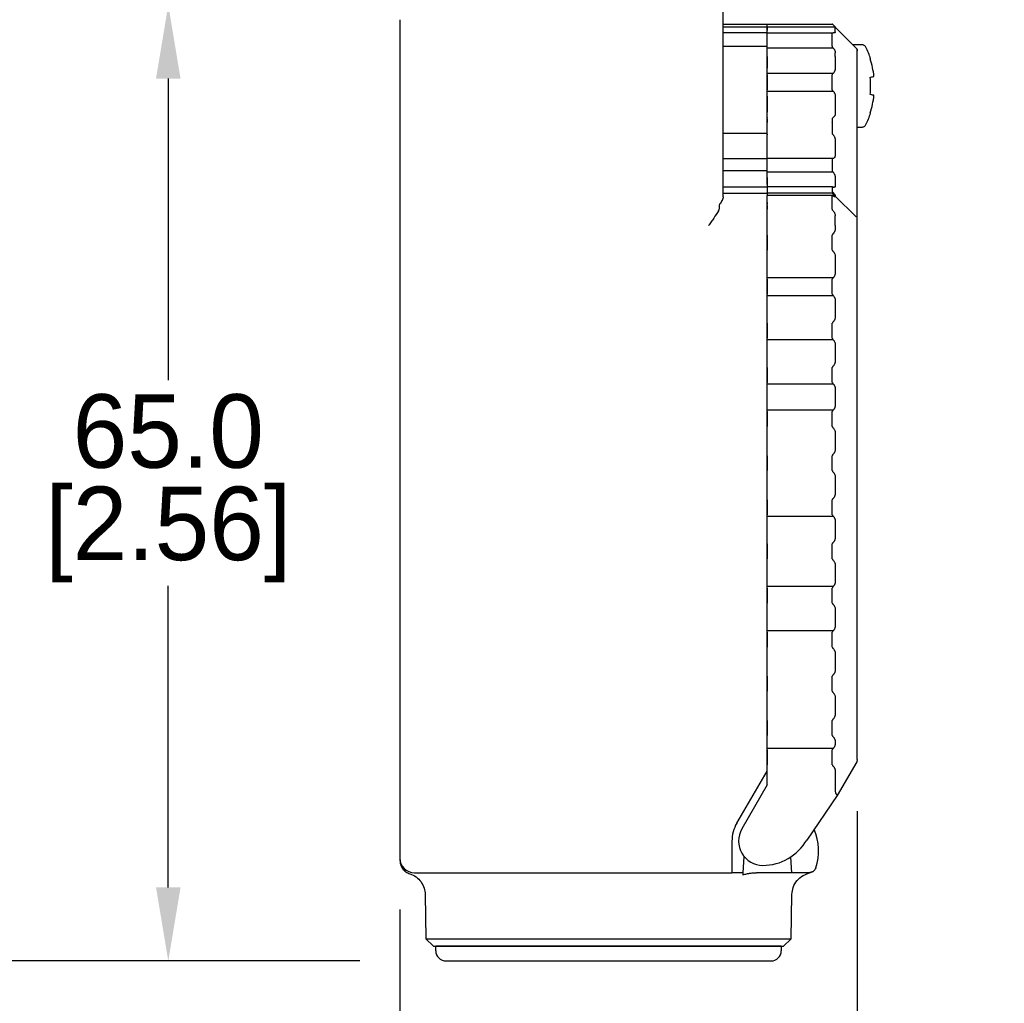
# Model space of a CAD drawing. Header units: inches. Extents: x 0 to 559, y 0 to 432.
# Tile 3 of 15: x 111 to 178, y 101 to 168. Entities that reach past the tile are written whole.
import ezdxf

# ---------------------------------------------------------------- set-up
doc = ezdxf.new("R2010")
doc.units = ezdxf.units.IN
doc.header["$LTSCALE"] = 10
doc.header["$MEASUREMENT"] = 0
doc.layers.add('DIMENSIONS', color=140, linetype='Continuous')
doc.dimstyles.get("Standard").update_dxf_attribs({"dimtxt": 5, "dimasz": 5, "dimexe": 2.5, "dimexo": 3.5, "dimgap": 1, "dimtad": 0, "dimtih": 1, "dimtoh": 1, "dimdec": 1, "dimzin": 0, "dimdsep": 46, "dimtxsty": 'Standard', "dimcen": 0, "dimadec": 0, "dimazin": 0, "dimtfac": 1, "dimtdec": 1, "dimtofl": 0, "dimtmove": 0, "dimatfit": 3, "dimfxl": 0, "dimtolj": 1, "dimtzin": 0, "dimarcsym": 0})

# ---------------------------------------------------------------- blocks, each defined once
blk = doc.blocks.new('*D80')
at = {"layer": 'DEFPOINTS', "color": 0}
for p in [(167.596, 117.678), (136.469, 110.982), (136.469, 85.004)]:
    blk.add_point(p, dxfattribs=at)
at = {"layer": 'DIMENSIONS', "color": 0, "lineweight": -2}
for p, q in [((167.596, 114.178), (167.596, 82.504)), ((136.469, 107.482), (136.469, 82.504)), ((131.469, 85.004), (126.469, 85.004)), ((172.596, 85.004), (177.596, 85.004))]:
    blk.add_line(p, q, dxfattribs=at)
at = {"layer": 'DIMENSIONS', "color": 0}
for points in [[(131.469, 85.837), (131.469, 84.17), (136.469, 85.004)], [(172.596, 85.837), (172.596, 84.17), (167.596, 85.004)]]:
    blk.add_solid(points, dxfattribs=at)
at = {"layer": 'DIMENSIONS', "color": 0, "char_height": 5, "attachment_point": 5}
for s, insert in [('\\A1;31.1', (152.032, 88.504)), ('\\A1;[1.23]', (152.032, 81.504))]:
    blk.add_mtext(s, dxfattribs=dict(at, insert=insert))
blk = doc.blocks.new('*D81')
at = {"layer": 'DEFPOINTS', "color": 0}
for p in [(146.269, 205.98), (100.954, 103.982), (136.119, 103.982)]:
    blk.add_point(p, dxfattribs=at)
at = {"layer": 'DIMENSIONS', "color": 0, "lineweight": -2}
for p, q in [((142.769, 205.98), (98.454, 205.98)), ((100.954, 200.98), (100.954, 161.981)), ((100.954, 108.982), (100.954, 147.981)), ((132.619, 103.982), (98.454, 103.982))]:
    blk.add_line(p, q, dxfattribs=at)
at = {"layer": 'DIMENSIONS', "color": 0}
for points in [[(100.12, 200.98), (101.787, 200.98), (100.954, 205.98)], [(100.12, 108.982), (101.787, 108.982), (100.954, 103.982)]]:
    blk.add_solid(points, dxfattribs=at)
at = {"layer": 'DIMENSIONS', "color": 0, "char_height": 5, "attachment_point": 5}
for s, insert in [('\\A1;102.0', (100.954, 158.481)), ('\\A1;[4.02]', (100.954, 151.481))]:
    blk.add_mtext(s, dxfattribs=dict(at, insert=insert))
blk = doc.blocks.new('*D82')
at = {"layer": 'DEFPOINTS', "color": 0}
for p in [(137.669, 168.98), (120.72, 103.982), (136.119, 103.982)]:
    blk.add_point(p, dxfattribs=at)
at = {"layer": 'DIMENSIONS', "color": 0, "lineweight": -2}
for p, q in [((134.169, 168.98), (118.22, 168.98)), ((120.72, 163.98), (120.72, 143.481)), ((120.72, 108.982), (120.72, 129.481)), ((132.619, 103.982), (118.22, 103.982))]:
    blk.add_line(p, q, dxfattribs=at)
at = {"layer": 'DIMENSIONS', "color": 0}
for points in [[(119.886, 163.98), (121.553, 163.98), (120.72, 168.98)], [(119.886, 108.982), (121.553, 108.982), (120.72, 103.982)]]:
    blk.add_solid(points, dxfattribs=at)
at = {"layer": 'DIMENSIONS', "color": 0, "char_height": 5, "attachment_point": 5}
for s, insert in [('\\A1;65.0', (120.72, 139.981)), ('\\A1;[2.56]', (120.72, 132.981))]:
    blk.add_mtext(s, dxfattribs=dict(at, insert=insert))
blk = doc.blocks.new('*D98')
at = {"layer": 'DEFPOINTS', "color": 0}
for p in [(137.469, 270.98), (77.688, 103.994), (137.253, 103.994)]:
    blk.add_point(p, dxfattribs=at)
at = {"layer": 'DIMENSIONS', "color": 0, "lineweight": -2}
for p, q in [((133.969, 270.98), (75.188, 270.98)), ((77.688, 265.98), (77.688, 194.487)), ((77.688, 108.994), (77.688, 180.487)), ((133.753, 103.994), (75.188, 103.994))]:
    blk.add_line(p, q, dxfattribs=at)
at = {"layer": 'DIMENSIONS', "color": 0}
for points in [[(76.855, 265.98), (78.521, 265.98), (77.688, 270.98)], [(76.855, 108.994), (78.521, 108.994), (77.688, 103.994)]]:
    blk.add_solid(points, dxfattribs=at)
at = {"layer": 'DIMENSIONS', "color": 0, "char_height": 5, "attachment_point": 5}
for s, insert in [('\\A1;167.0', (77.688, 190.987)), ('\\A1;[6.57]', (77.688, 183.987))]:
    blk.add_mtext(s, dxfattribs=dict(at, insert=insert))

msp = doc.modelspace()

# ---------------------------------------------------------------- linework, layer by layer
for p, q in [((158.469, 155.94), (158.469, 168.98)), ((136.469, 167.98), (136.469, 110.982)), ((158.469, 167.68), (161.469, 167.68)), ((161.469, 167.48), (158.469, 167.48)), ((161.469, 167.68), (165.896, 167.68)), ((161.469, 167.651), (161.469, 167.627)), ((166.096, 167.48), (161.469, 167.48)), ((165.949, 167.627), (165.925, 167.651)), ((167.595, 165.982), (166.096, 167.48)), ((166.096, 167.157), (166.096, 167.48)), ((161.469, 167.084), (158.469, 167.084)), ((161.467, 167.076), (161.469, 167.076)), ((161.469, 167.084), (165.923, 167.084)), ((165.896, 166.17), (165.896, 167.056)), ((158.469, 166.17), (161.469, 166.17)), ((167.906, 166.28), (167.296, 166.28)), ((161.469, 166.059), (165.954, 166.059)), ((161.469, 164.688), (161.469, 165.48)), ((161.469, 165.48), (161.469, 164.688)), ((166.096, 165.48), (166.096, 165.725)), ((166.096, 165.48), (166.096, 164.688)), ((167.596, 160.98), (167.596, 165.48)), ((165.949, 164.334), (161.469, 164.334)), ((161.469, 164.239), (161.469, 163.222)), ((161.469, 163.222), (161.469, 164.239)), ((165.896, 163.222), (165.896, 164.239)), ((161.469, 163.127), (165.949, 163.127)), ((161.469, 161.688), (161.469, 162.773)), ((161.469, 162.773), (161.469, 161.688)), ((166.096, 162.773), (166.096, 161.688)), ((161.469, 161.334), (161.469, 161.31)), ((161.469, 161.239), (161.469, 160.98)), ((161.469, 160.98), (161.469, 161.239)), ((165.896, 160.98), (165.896, 160.262)), ((158.469, 160.262), (161.469, 160.262)), ((161.469, 160.192), (161.469, 160.162)), ((167.596, 160.68), (167.906, 160.68)), ((166.096, 159.764), (166.096, 158.795)), ((158.469, 158.534), (161.469, 158.534)), ((165.947, 158.534), (161.469, 158.534)), ((165.896, 158.48), (165.896, 157.731)), ((158.469, 157.731), (161.469, 157.731)), ((161.469, 157.628), (165.947, 157.628)), ((161.469, 156.777), (161.469, 157.26)), ((161.469, 157.26), (161.469, 156.022)), ((166.096, 157.26), (166.096, 156.654)), ((158.469, 156.61), (161.469, 156.61)), ((158.469, 156.18), (161.469, 156.18)), ((165.905, 156.625), (161.469, 156.625)), ((165.896, 156.18), (161.469, 156.18)), ((165.896, 156.616), (165.896, 156.311)), ((165.909, 156.586), (166.032, 156.586)), ((165.949, 156.127), (165.925, 156.151)), ((165.942, 156.022), (161.469, 156.022)), ((161.469, 155.554), (161.469, 155.431)), ((165.896, 155.094), (165.896, 156.014)), ((166.096, 155.98), (165.98, 155.98)), ((167.508, 154.568), (166.096, 155.98)), ((166.096, 155.942), (166.096, 155.98)), ((158.21, 155.318), (158.205, 155.348)), ((161.469, 155.348), (161.469, 155.094)), ((161.469, 155.348), (161.469, 155.318)), ((161.469, 154.981), (161.469, 155.318)), ((161.469, 153.98), (161.469, 154.981)), ((166.096, 153.98), (166.096, 154.639)), ((167.596, 117.678), (167.596, 154.356)), ((161.469, 153.788), (161.469, 153.98)), ((161.469, 116.883), (161.469, 153.98)), ((161.469, 153.41), (161.469, 153.434)), ((165.949, 153.434), (165.925, 153.41)), ((166.096, 153.98), (166.096, 153.788)), ((161.469, 153.339), (161.469, 152.322)), ((165.896, 152.322), (165.896, 153.339)), ((161.469, 152.227), (161.469, 152.251)), ((165.925, 152.251), (165.949, 152.227)), ((161.469, 150.788), (161.469, 151.873)), ((166.096, 151.873), (166.096, 150.788)), ((165.949, 150.434), (161.469, 150.434)), ((161.469, 150.339), (161.469, 149.322)), ((165.896, 149.322), (165.896, 150.339)), ((161.469, 149.227), (165.949, 149.227)), ((161.469, 147.788), (161.469, 148.873)), ((166.096, 148.873), (166.096, 147.788)), ((161.469, 147.41), (161.469, 147.434)), ((165.949, 147.434), (165.925, 147.41)), ((161.469, 147.339), (161.469, 146.322)), ((165.896, 146.322), (165.896, 147.339)), ((161.469, 146.227), (165.949, 146.227)), ((161.469, 144.788), (161.469, 145.873)), ((166.096, 145.873), (166.096, 144.788)), ((161.469, 144.41), (161.469, 144.434)), ((161.469, 144.339), (161.469, 143.322)), ((165.896, 143.322), (165.896, 144.339)), ((165.949, 144.434), (165.925, 144.41)), ((161.469, 143.227), (165.949, 143.227)), ((161.469, 141.788), (161.469, 142.873)), ((166.096, 142.873), (166.096, 141.788)), ((165.949, 141.434), (161.469, 141.434)), ((161.469, 141.339), (161.469, 140.322)), ((165.896, 140.322), (165.896, 141.339)), ((161.469, 140.227), (161.469, 140.251)), ((165.925, 140.251), (165.949, 140.227)), ((161.469, 138.788), (161.469, 139.873)), ((166.096, 139.873), (166.096, 138.788)), ((161.469, 138.41), (161.469, 138.434)), ((161.469, 138.339), (161.469, 137.322)), ((165.896, 137.322), (165.896, 138.339)), ((165.949, 138.434), (165.925, 138.41)), ((161.469, 137.227), (161.469, 137.251)), ((161.469, 135.788), (161.469, 136.873)), ((165.925, 137.251), (165.949, 137.227)), ((166.096, 136.873), (166.096, 135.788)), ((161.469, 135.41), (161.469, 135.434)), ((161.469, 135.339), (161.469, 134.322)), ((165.896, 134.322), (165.896, 135.339)), ((165.949, 135.434), (165.925, 135.41)), ((161.469, 134.227), (165.949, 134.227)), ((161.469, 132.788), (161.469, 133.873)), ((166.096, 133.873), (166.096, 132.788)), ((161.469, 132.41), (161.469, 132.434)), ((161.469, 132.339), (161.469, 131.322)), ((165.896, 131.322), (165.896, 132.339)), ((165.949, 132.434), (165.925, 132.41)), ((161.469, 131.227), (161.469, 131.251)), ((161.469, 129.788), (161.469, 130.873)), ((165.925, 131.251), (165.949, 131.227)), ((166.096, 130.873), (166.096, 129.788)), ((165.949, 129.434), (161.469, 129.434)), ((161.469, 129.339), (161.469, 128.322)), ((165.896, 128.322), (165.896, 129.339)), ((161.469, 128.227), (161.469, 128.251)), ((165.925, 128.251), (165.949, 128.227)), ((161.469, 126.788), (161.469, 127.873)), ((166.096, 127.873), (166.096, 126.788)), ((165.949, 126.434), (161.469, 126.434)), ((161.469, 126.339), (161.469, 125.322)), ((165.896, 125.322), (165.896, 126.339)), ((161.469, 125.227), (161.469, 125.251)), ((161.469, 123.788), (161.469, 124.873)), ((165.925, 125.251), (165.949, 125.227)), ((166.096, 124.873), (166.096, 123.788)), ((161.469, 123.41), (161.469, 123.434)), ((161.469, 123.339), (161.469, 122.322)), ((165.896, 122.322), (165.896, 123.339)), ((165.949, 123.434), (165.925, 123.41)), ((161.469, 122.227), (161.469, 122.251)), ((165.925, 122.251), (165.949, 122.227)), ((161.469, 120.788), (161.469, 121.873)), ((166.096, 121.873), (166.096, 120.788)), ((161.469, 120.41), (161.469, 120.434)), ((161.469, 120.339), (161.469, 119.322)), ((165.896, 119.322), (165.896, 120.339)), ((165.949, 120.434), (165.925, 120.41)), ((161.469, 119.227), (161.469, 119.251)), ((165.925, 119.251), (165.949, 119.227)), ((161.469, 118.789), (161.469, 118.873)), ((166.096, 118.873), (166.096, 118.789)), ((165.949, 118.435), (161.469, 118.435)), ((161.469, 118.34), (161.469, 117.323)), ((165.896, 117.323), (165.896, 118.34)), ((161.469, 117.228), (161.469, 117.252)), ((165.925, 117.252), (165.949, 117.228)), ((167.556, 117.528), (166.231, 115.234)), ((167.596, 117.678), (167.556, 117.528)), ((159.396, 113.347), (161.469, 116.883)), ((161.469, 115.951), (161.469, 116.875)), ((166.096, 116.875), (166.096, 115.599)), ((161.469, 115.951), (159.74, 112.957)), ((166.231, 115.234), (164.157, 112.207)), ((159.066, 112.132), (159.066, 110.982)), ((159.066, 110.982), (159.066, 109.982)), ((159.819, 109.982), (159.901, 111.076)), ((163.04, 111.033), (163.119, 109.982)), ((137.469, 109.982), (159.066, 109.982)), ((159.819, 109.982), (159.066, 109.982)), ((163.119, 109.982), (160.728, 109.982)), ((164.297, 109.982), (163.119, 109.982)), ((138.195, 108.508), (138.248, 105.482)), ((163.09, 105.482), (163.143, 108.508)), ((138.248, 105.482), (138.767, 104.981)), ((138.248, 105.482), (150.669, 105.482)), ((150.669, 105.482), (163.09, 105.482)), ((162.571, 104.981), (163.09, 105.482)), ((138.919, 104.682), (138.919, 104.982)), ((162.419, 104.982), (138.919, 104.982)), ((162.419, 104.982), (162.419, 104.682))]:
    msp.add_line(p, q)
for centre, radius, start, end in [((163.016, 163.508), 5.78, 18.29825, 26.82343), ((163.016, 163.453), 5.78, 333.17657, 341.70241), ((161.469, 112.132), 2.403, 149.62087, 180), ((161.169, 112.132), 1.65, 150, 270), ((161.469, 111.482), 3.5, 340.52878, 24.48867), ((161.169, 113.932), 3.45, 270, 330), ((137.469, 110.982), 1, 180, 270), ((139.619, 104.682), 0.7, 180, 270), ((161.719, 104.682), 0.7, 270, 0)]:
    msp.add_arc(centre, radius, start, end)
for points in [[(161.469, 167.651), (161.469, 167.66), (161.469, 167.676), (161.469, 167.679), (161.469, 167.68)], [(161.469, 167.651), (161.469, 167.67), (161.469, 167.68), (161.469, 167.68)], [(161.469, 167.48), (161.469, 167.48), (161.469, 167.534), (161.469, 167.627)], [(161.469, 167.056), (161.469, 167.077), (161.469, 167.087), (161.469, 167.084)], [(161.469, 167.056), (161.469, 167.064), (161.469, 167.081), (161.469, 167.083), (161.469, 167.084)], [(161.469, 166.17), (161.469, 166.504), (161.469, 166.811), (161.469, 167.056)], [(165.923, 167.084), (165.926, 167.084), (165.929, 167.084), (165.932, 167.084)], [(165.932, 167.084), (165.939, 167.083), (165.947, 167.081), (165.954, 167.08)], [(161.469, 165.725), (161.469, 165.841), (161.469, 165.961), (161.469, 166.059)], [(161.469, 165.48), (161.469, 165.521), (161.469, 165.603), (161.469, 165.685), (161.469, 165.725)], [(161.469, 165.48), (161.469, 165.562), (161.469, 165.644), (161.469, 165.725)], [(168.729, 164.121), (168.685, 164.529), (168.601, 164.928), (168.474, 165.317)], [(161.469, 164.334), (161.469, 164.427), (161.469, 164.557), (161.469, 164.688)], [(161.469, 164.239), (161.469, 164.265), (161.469, 164.291), (161.469, 164.334)], [(161.469, 164.239), (161.469, 164.252), (161.469, 164.279), (161.469, 164.299), (161.469, 164.31)], [(168.474, 164.067), (168.601, 164.094), (168.685, 164.112), (168.729, 164.121)], [(168.503, 163.48), (168.503, 163.676), (168.494, 163.872), (168.474, 164.067)], [(168.474, 162.894), (168.494, 163.089), (168.503, 163.284), (168.503, 163.48)], [(161.469, 163.151), (161.469, 163.161), (161.469, 163.182), (161.469, 163.209), (161.469, 163.222)], [(161.469, 163.127), (161.469, 163.17), (161.469, 163.196), (161.469, 163.222)], [(161.469, 162.773), (161.469, 162.904), (161.469, 163.034), (161.469, 163.127)], [(168.729, 162.84), (168.685, 162.849), (168.601, 162.867), (168.474, 162.894)], [(168.474, 161.644), (168.601, 162.033), (168.685, 162.432), (168.729, 162.84)], [(161.469, 161.334), (161.469, 161.427), (161.469, 161.557), (161.469, 161.688)], [(166.096, 161.688), (166.096, 161.63), (166.096, 161.573), (166.096, 161.519)], [(161.469, 161.239), (161.469, 161.252), (161.469, 161.279), (161.469, 161.299), (161.469, 161.31)], [(161.469, 161.239), (161.469, 161.265), (161.469, 161.291), (161.469, 161.31)], [(161.469, 160.262), (161.469, 160.5), (161.469, 160.74), (161.469, 160.98)], [(165.936, 161.31), (165.945, 161.318), (165.953, 161.326), (165.962, 161.334)], [(161.469, 160.192), (161.469, 160.203), (161.469, 160.225), (161.469, 160.25), (161.469, 160.262)], [(161.469, 159.764), (161.469, 159.898), (161.469, 160.046), (161.469, 160.162)], [(165.947, 160.162), (165.939, 160.172), (165.93, 160.182), (165.922, 160.192)], [(161.469, 158.795), (161.469, 159.105), (161.469, 159.43), (161.469, 159.764)], [(161.469, 158.534), (161.469, 158.573), (161.469, 158.67), (161.469, 158.795)], [(161.469, 157.26), (161.469, 157.353), (161.469, 157.489), (161.469, 157.628)], [(165.947, 156.24), (165.939, 156.25), (165.93, 156.26), (165.922, 156.27)], [(161.469, 155.431), (161.469, 155.696), (161.469, 155.903), (161.469, 156.031)], [(161.469, 155.348), (161.469, 155.377), (161.469, 155.409), (161.469, 155.431)], [(161.469, 154.639), (161.469, 154.756), (161.469, 154.889), (161.469, 155.004)], [(161.469, 153.434), (161.469, 153.527), (161.469, 153.657), (161.469, 153.788)], [(161.469, 153.339), (161.469, 153.352), (161.469, 153.379), (161.469, 153.399), (161.469, 153.41)], [(161.469, 152.251), (161.469, 152.261), (161.469, 152.282), (161.469, 152.309), (161.469, 152.322)], [(161.469, 151.873), (161.469, 152.004), (161.469, 152.134), (161.469, 152.227)], [(161.469, 150.434), (161.469, 150.527), (161.469, 150.657), (161.469, 150.788)], [(161.469, 150.339), (161.469, 150.352), (161.469, 150.379), (161.469, 150.399), (161.469, 150.41)], [(161.469, 149.251), (161.469, 149.261), (161.469, 149.282), (161.469, 149.309), (161.469, 149.322)], [(161.469, 148.873), (161.469, 149.004), (161.469, 149.134), (161.469, 149.227)], [(161.469, 147.434), (161.469, 147.527), (161.469, 147.657), (161.469, 147.788)], [(161.469, 147.339), (161.469, 147.352), (161.469, 147.379), (161.469, 147.399), (161.469, 147.41)], [(161.469, 146.251), (161.469, 146.261), (161.469, 146.282), (161.469, 146.309), (161.469, 146.322)], [(161.469, 145.873), (161.469, 146.004), (161.469, 146.134), (161.469, 146.227)], [(161.469, 144.434), (161.469, 144.527), (161.469, 144.657), (161.469, 144.788)], [(161.469, 144.339), (161.469, 144.352), (161.469, 144.379), (161.469, 144.399), (161.469, 144.41)], [(161.469, 143.251), (161.469, 143.261), (161.469, 143.282), (161.469, 143.309), (161.469, 143.322)], [(161.469, 142.873), (161.469, 143.004), (161.469, 143.134), (161.469, 143.227)], [(161.469, 141.434), (161.469, 141.527), (161.469, 141.657), (161.469, 141.788)], [(161.469, 141.339), (161.469, 141.352), (161.469, 141.379), (161.469, 141.399), (161.469, 141.41)], [(161.469, 140.251), (161.469, 140.261), (161.469, 140.282), (161.469, 140.309), (161.469, 140.322)], [(161.469, 139.873), (161.469, 140.004), (161.469, 140.134), (161.469, 140.227)], [(161.469, 138.434), (161.469, 138.527), (161.469, 138.657), (161.469, 138.788)], [(161.469, 138.339), (161.469, 138.352), (161.469, 138.379), (161.469, 138.399), (161.469, 138.41)], [(161.469, 137.251), (161.469, 137.261), (161.469, 137.282), (161.469, 137.309), (161.469, 137.322)], [(161.469, 136.873), (161.469, 137.004), (161.469, 137.134), (161.469, 137.227)], [(161.469, 135.434), (161.469, 135.527), (161.469, 135.657), (161.469, 135.788)], [(161.469, 135.339), (161.469, 135.352), (161.469, 135.379), (161.469, 135.399), (161.469, 135.41)], [(161.469, 134.251), (161.469, 134.261), (161.469, 134.282), (161.469, 134.309), (161.469, 134.322)], [(161.469, 133.873), (161.469, 134.004), (161.469, 134.134), (161.469, 134.227)], [(161.469, 132.434), (161.469, 132.527), (161.469, 132.657), (161.469, 132.788)], [(161.469, 132.339), (161.469, 132.352), (161.469, 132.379), (161.469, 132.399), (161.469, 132.41)], [(161.469, 131.251), (161.469, 131.261), (161.469, 131.282), (161.469, 131.309), (161.469, 131.322)], [(161.469, 130.873), (161.469, 131.004), (161.469, 131.134), (161.469, 131.227)], [(161.469, 129.434), (161.469, 129.527), (161.469, 129.657), (161.469, 129.788)], [(161.469, 129.339), (161.469, 129.352), (161.469, 129.379), (161.469, 129.399), (161.469, 129.41)], [(161.469, 128.251), (161.469, 128.261), (161.469, 128.282), (161.469, 128.309), (161.469, 128.322)], [(161.469, 127.873), (161.469, 128.004), (161.469, 128.134), (161.469, 128.227)], [(161.469, 126.434), (161.469, 126.527), (161.469, 126.657), (161.469, 126.788)], [(161.469, 126.339), (161.469, 126.352), (161.469, 126.379), (161.469, 126.399), (161.469, 126.41)], [(161.469, 125.251), (161.469, 125.261), (161.469, 125.282), (161.469, 125.309), (161.469, 125.322)], [(161.469, 124.873), (161.469, 125.004), (161.469, 125.134), (161.469, 125.227)], [(161.469, 123.434), (161.469, 123.527), (161.469, 123.657), (161.469, 123.788)], [(161.469, 123.339), (161.469, 123.352), (161.469, 123.379), (161.469, 123.399), (161.469, 123.41)], [(161.469, 122.251), (161.469, 122.261), (161.469, 122.282), (161.469, 122.309), (161.469, 122.322)], [(161.469, 121.873), (161.469, 122.004), (161.469, 122.134), (161.469, 122.227)], [(161.469, 120.434), (161.469, 120.527), (161.469, 120.657), (161.469, 120.788)], [(161.469, 120.339), (161.469, 120.352), (161.469, 120.379), (161.469, 120.399), (161.469, 120.41)], [(161.469, 119.251), (161.469, 119.261), (161.469, 119.282), (161.469, 119.309), (161.469, 119.322)], [(161.469, 118.873), (161.469, 119.004), (161.469, 119.134), (161.469, 119.227)], [(161.469, 118.435), (161.469, 118.528), (161.469, 118.658), (161.469, 118.789)], [(161.469, 118.34), (161.469, 118.354), (161.469, 118.38), (161.469, 118.401), (161.469, 118.411)], [(161.469, 117.252), (161.469, 117.263), (161.469, 117.283), (161.469, 117.31), (161.469, 117.323)], [(161.469, 116.875), (161.469, 117.006), (161.469, 117.136), (161.469, 117.228)]]:
    msp.add_open_spline(points, degree=3)
for points, knots in [([(161.469, 167.48), (161.469, 167.481), (161.469, 167.483), (161.469, 167.497), (161.469, 167.521), (161.469, 167.562), (161.469, 167.605), (161.469, 167.627)], [0, 0, 0, 0, 0.16649, 0.3322863, 0.500189, 0.7494639, 1, 1, 1, 1]), ([(161.469, 167.48), (161.469, 167.471), (161.469, 167.456), (161.469, 167.324), (161.469, 167.28)], [0, 0, 0, 0, 0.671331, 1, 1, 1, 1]), ([(161.469, 167.087), (161.469, 167.324), (161.469, 167.456), (161.469, 167.471), (161.469, 167.48)], [0, 0, 0, 0, 0.328669, 1, 1, 1, 1]), ([(165.925, 167.651), (165.917, 167.66), (165.901, 167.675), (165.897, 167.679), (165.896, 167.68)], [0, 0, 0, 0, 0.527915, 1, 1, 1, 1]), ([(165.949, 167.627), (165.965, 167.612), (165.994, 167.582), (166.031, 167.545), (166.06, 167.516), (166.08, 167.495), (166.093, 167.483), (166.095, 167.481), (166.096, 167.48)], [0, 0, 0, 0, 0.192116, 0.371999, 0.54098, 0.700662, 0.852941, 1, 1, 1, 1]), ([(161.469, 166.17), (161.469, 166.218), (161.469, 166.313), (161.469, 166.451), (161.469, 166.583), (161.469, 166.71), (161.469, 166.832), (161.469, 166.948), (161.469, 167.02), (161.469, 167.056)], [0, 0, 0, 0, 0.144555, 0.287417, 0.429254, 0.570746, 0.712583, 0.855445, 1, 1, 1, 1]), ([(165.896, 167.056), (165.896, 167.062), (165.897, 167.073), (165.907, 167.083), (165.918, 167.084), (165.923, 167.084)], [0, 0, 0, 0, 0.315379, 0.637866, 1, 1, 1, 1]), ([(166.096, 167.157), (166.095, 167.148), (166.093, 167.128), (166.081, 167.106), (166.061, 167.089), (166.033, 167.079), (165.997, 167.075), (165.969, 167.078), (165.954, 167.08)], [0, 0, 0, 0, 0.142384, 0.291569, 0.450037, 0.619862, 0.802731, 1, 1, 1, 1]), ([(161.469, 166.038), (161.469, 166.093), (161.469, 166.11), (161.469, 166.141), (161.469, 166.16), (161.469, 166.17)], [0, 0, 0, 0, 0.338353, 0.661647, 1, 1, 1, 1]), ([(165.932, 166.084), (165.926, 166.09), (165.916, 166.103), (165.904, 166.126), (165.897, 166.148), (165.896, 166.163), (165.896, 166.17)], [0, 0, 0, 0, 0.28282, 0.546718, 0.778892, 1, 1, 1, 1]), ([(168.174, 166.116), (168.16, 166.139), (168.131, 166.186), (168.065, 166.239), (167.988, 166.274), (167.933, 166.278), (167.906, 166.28)], [0, 0, 0, 0, 0.24519, 0.5, 0.75481, 1, 1, 1, 1]), ([(161.469, 165.786), (161.469, 165.811), (161.469, 165.859), (161.469, 165.929), (161.469, 165.997), (161.469, 166.038), (161.469, 166.059)], [0, 0, 0, 0, 0.252605, 0.5, 0.747395, 1, 1, 1, 1]), ([(161.469, 165.725), (161.469, 165.735), (161.469, 165.756), (161.469, 165.776), (161.469, 165.786)], [0, 0, 0, 0, 0.5, 1, 1, 1, 1]), ([(165.954, 166.059), (165.969, 166.041), (165.997, 166.008), (166.033, 165.951), (166.061, 165.894), (166.081, 165.837), (166.093, 165.781), (166.095, 165.743), (166.096, 165.725)], [0, 0, 0, 0, 0.1972689, 0.3801387, 0.5499633, 0.708431, 0.8576163, 1, 1, 1, 1]), ([(167.596, 165.48), (167.596, 165.501), (167.596, 165.54), (167.596, 165.598), (167.596, 165.652), (167.596, 165.702), (167.596, 165.751), (167.596, 165.797), (167.596, 165.831), (167.595, 166.03), (167.596, 165.855), (167.596, 165.856), (167.596, 165.857), (167.596, 165.899), (167.595, 165.982)], [0, 0, 0, 0, 0.102929, 0.201935, 0.299473, 0.398109, 0.500325, 0.628746, 0.76016, 0.878026, 1, 1, 1, 1.082371, 1.082371, 1.082371, 1.082371]), ([(168.474, 165.317), (168.482, 165.319), (168.498, 165.322), (168.506, 165.324), (168.503, 165.323), (168.503, 165.323)], [0, 0, 0, 0, 0.496398, 0.994048, 1, 1, 1, 1]), ([(161.469, 164.334), (161.469, 164.35), (161.469, 164.382), (161.469, 164.437), (161.469, 164.505), (161.469, 164.589), (161.469, 164.655), (161.469, 164.688)], [0, 0, 0, 0, 0.16649, 0.3322864, 0.500189, 0.7494639, 1, 1, 1, 1]), ([(165.896, 164.239), (165.896, 164.248), (165.898, 164.266), (165.909, 164.291), (165.919, 164.303), (165.925, 164.31)], [0, 0, 0, 0, 0.3149435, 0.6367708, 1, 1, 1, 1]), ([(166.096, 164.688), (166.095, 164.67), (166.094, 164.633), (166.084, 164.579), (166.069, 164.526), (166.048, 164.474), (166.021, 164.424), (165.988, 164.376), (165.962, 164.348), (165.949, 164.334)], [0, 0, 0, 0, 0.1257953, 0.2551822, 0.3895718, 0.5302242, 0.6782401, 0.8345645, 1, 1, 1, 1]), ([(161.469, 162.773), (161.469, 162.795), (161.469, 162.839), (161.469, 162.903), (161.469, 162.975), (161.469, 163.053), (161.469, 163.102), (161.469, 163.127)], [0, 0, 0, 0, 0.16649, 0.332286, 0.500189, 0.749464, 1, 1, 1, 1]), ([(165.925, 163.151), (165.917, 163.161), (165.901, 163.18), (165.897, 163.208), (165.896, 163.222)], [0, 0, 0, 0, 0.527915, 1, 1, 1, 1]), ([(165.949, 163.127), (165.965, 163.11), (165.994, 163.078), (166.031, 163.021), (166.06, 162.962), (166.08, 162.9), (166.093, 162.837), (166.095, 162.794), (166.096, 162.773)], [0, 0, 0, 0, 0.192116, 0.371999, 0.54098, 0.700662, 0.852941, 1, 1, 1, 1]), ([(161.469, 161.334), (161.469, 161.35), (161.469, 161.382), (161.469, 161.437), (161.469, 161.505), (161.469, 161.589), (161.469, 161.655), (161.469, 161.688)], [0, 0, 0, 0, 0.16649, 0.332286, 0.500189, 0.749464, 1, 1, 1, 1]), ([(166.096, 161.519), (166.087, 161.503), (166.07, 161.468), (166.039, 161.421), (166.003, 161.375), (165.976, 161.348), (165.962, 161.334)], [0, 0, 0, 0, 0.228277, 0.470435, 0.727414, 1, 1, 1, 1]), ([(168.503, 161.638), (168.502, 161.638), (168.5, 161.639), (168.483, 161.642), (168.474, 161.644)], [0, 0, 0, 0, 0.495665, 1, 1, 1, 1]), ([(161.469, 160.262), (161.469, 160.322), (161.469, 160.441), (161.469, 160.62), (161.469, 160.8), (161.469, 160.92), (161.469, 160.98)], [0, 0, 0, 0, 0.250172, 0.5, 0.749828, 1, 1, 1, 1]), ([(165.896, 160.98), (165.896, 161.024), (165.897, 161.11), (165.901, 161.196), (165.903, 161.239)], [0, 0, 0, 0, 0.499739, 1, 1, 1, 1]), ([(165.903, 161.239), (165.904, 161.248), (165.906, 161.266), (165.918, 161.291), (165.93, 161.303), (165.936, 161.31)], [0, 0, 0, 0, 0.310639, 0.632182, 1, 1, 1, 1]), ([(167.596, 154.356), (167.596, 154.357), (167.596, 154.359), (167.596, 154.373), (167.596, 154.395), (167.596, 154.426), (167.596, 154.487), (167.596, 154.604), (167.596, 154.814), (167.596, 155.088), (167.596, 155.543), (167.596, 156.263), (167.596, 157.149), (167.596, 157.928), (167.596, 158.53), (167.596, 159.147), (167.596, 159.696), (167.596, 160.174), (167.596, 160.576), (167.596, 160.846), (167.596, 160.98)], [0, 0, 0, 0, 0.023352, 0.046654, 0.069936, 0.093229, 0.116565, 0.178303, 0.240092, 0.304404, 0.368768, 0.500006, 0.631244, 0.695556, 0.759919, 0.821658, 0.883447, 0.922288, 0.961091, 1, 1, 1, 1]), ([(167.906, 160.68), (167.933, 160.683), (167.988, 160.687), (168.065, 160.722), (168.131, 160.775), (168.16, 160.822), (168.174, 160.845)], [0, 0, 0, 0, 0.24519, 0.5, 0.75481, 1, 1, 1, 1]), ([(161.469, 159.764), (161.469, 159.787), (161.469, 159.832), (161.469, 159.901), (161.469, 159.981), (161.469, 160.072), (161.469, 160.132), (161.469, 160.162)], [0, 0, 0, 0, 0.166396, 0.332088, 0.500211, 0.749653, 1, 1, 1, 1]), ([(165.922, 160.192), (165.914, 160.203), (165.9, 160.223), (165.897, 160.25), (165.896, 160.262)], [0, 0, 0, 0, 0.527959, 1, 1, 1, 1]), ([(165.947, 160.162), (165.96, 160.144), (165.987, 160.11), (166.02, 160.054), (166.048, 159.996), (166.069, 159.937), (166.084, 159.878), (166.094, 159.82), (166.095, 159.783), (166.096, 159.764)], [0, 0, 0, 0, 0.163481, 0.318553, 0.466004, 0.606752, 0.741853, 0.872497, 1, 1, 1, 1]), ([(161.469, 158.795), (161.469, 158.857), (161.469, 158.982), (161.469, 159.173), (161.469, 159.367), (161.469, 159.564), (161.469, 159.697), (161.469, 159.764)], [0, 0, 0, 0, 0.200341, 0.400171, 0.599829, 0.799659, 1, 1, 1, 1]), ([(161.469, 157.628), (161.469, 158.541), (161.469, 158.556), (161.469, 158.59), (161.469, 158.638), (161.469, 158.704), (161.469, 158.765), (161.469, 158.795)], [0, 0, 0, 0, 0.166396, 0.332088, 0.500211, 0.749653, 1, 1, 1, 1]), ([(166.096, 158.795), (166.095, 158.778), (166.094, 158.744), (166.084, 158.697), (166.069, 158.653), (166.048, 158.615), (166.02, 158.581), (165.987, 158.553), (165.96, 158.54), (165.947, 158.534)], [0, 0, 0, 0, 0.127503, 0.258147, 0.393248, 0.533996, 0.681447, 0.836519, 1, 1, 1, 1]), ([(165.896, 158.48), (165.896, 158.487), (165.897, 158.5), (165.907, 158.516), (165.917, 158.521), (165.922, 158.524)], [0, 0, 0, 0, 0.314785, 0.63682, 1, 1, 1, 1]), ([(161.469, 157.26), (161.469, 157.276), (161.469, 157.308), (161.469, 157.365), (161.469, 157.436), (161.469, 157.524), (161.469, 157.593), (161.469, 157.628)], [0, 0, 0, 0, 0.166396, 0.332088, 0.500211, 0.749653, 1, 1, 1, 1]), ([(165.922, 157.664), (165.914, 157.677), (165.9, 157.7), (165.897, 157.721), (165.896, 157.731)], [0, 0, 0, 0, 0.527959, 1, 1, 1, 1]), ([(165.947, 157.628), (165.96, 157.607), (165.987, 157.568), (166.02, 157.508), (166.048, 157.45), (166.069, 157.396), (166.084, 157.346), (166.094, 157.3), (166.095, 157.273), (166.096, 157.26)], [0, 0, 0, 0, 0.163481, 0.318552, 0.466004, 0.606752, 0.741853, 0.872497, 1, 1, 1, 1]), ([(165.896, 156.616), (165.896, 156.619), (165.897, 156.624), (165.902, 156.625), (165.905, 156.625)], [0, 0, 0, 0, 0.488965, 1, 1, 1, 1]), ([(165.922, 156.27), (165.914, 156.28), (165.9, 156.298), (165.897, 156.307), (165.896, 156.311)], [0, 0, 0, 0, 0.5279588, 1, 1, 1, 1]), ([(165.925, 156.151), (165.917, 156.16), (165.901, 156.175), (165.897, 156.179), (165.896, 156.18)], [0, 0, 0, 0, 0.527915, 1, 1, 1, 1]), ([(165.905, 156.625), (165.907, 156.625), (165.912, 156.625), (165.919, 156.622), (165.922, 156.621)], [0, 0, 0, 0, 0.486102, 1, 1, 1, 1]), ([(166.096, 156.654), (166.095, 156.645), (166.094, 156.627), (166.084, 156.607), (166.069, 156.593), (166.048, 156.586), (166.02, 156.586), (165.987, 156.594), (165.96, 156.604), (165.947, 156.61)], [0, 0, 0, 0, 0.127503, 0.258147, 0.393248, 0.533996, 0.681447, 0.836519, 1, 1, 1, 1]), ([(165.947, 156.24), (165.96, 156.224), (165.987, 156.192), (166.02, 156.149), (166.048, 156.111), (166.069, 156.08), (166.084, 156.056), (166.094, 156.038), (166.095, 156.031), (166.096, 156.028)], [0, 0, 0, 0, 0.163481, 0.318552, 0.466004, 0.606752, 0.741853, 0.872497, 1, 1, 1, 1]), ([(165.949, 156.127), (165.965, 156.112), (165.994, 156.082), (166.031, 156.045), (166.06, 156.016), (166.08, 155.995), (166.093, 155.983), (166.095, 155.981), (166.096, 155.98)], [0, 0, 0, 0, 0.192116, 0.371999, 0.54098, 0.700662, 0.852941, 1, 1, 1, 1]), ([(158.226, 155.431), (158.22, 155.423), (158.21, 155.407), (158.203, 155.377), (158.204, 155.357), (158.205, 155.348)], [0, 0, 0, 0, 0.369143, 0.696709, 1, 1, 1, 1]), ([(158.469, 155.94), (158.468, 155.924), (158.466, 155.89), (158.453, 155.834), (158.432, 155.773), (158.393, 155.688), (158.329, 155.574), (158.261, 155.48), (158.226, 155.431)], [0, 0, 0, 0, 0.1202371, 0.2432732, 0.3698297, 0.5005697, 0.7458045, 1, 1, 1, 1]), ([(165.896, 156.014), (165.896, 156.017), (165.897, 156.022), (165.905, 156.023), (165.918, 156.018), (165.929, 156.011), (165.935, 156.007)], [0, 0, 0, 0, 0.2336349, 0.4649136, 0.7147031, 1, 1, 1, 1]), ([(166.084, 155.933), (166.079, 155.933), (166.069, 155.934), (166.045, 155.943), (166.016, 155.958), (165.979, 155.979), (165.95, 155.997), (165.935, 156.007)], [0, 0, 0, 0, 0.1703, 0.35385, 0.552429, 0.767442, 1, 1, 1, 1]), ([(166.096, 155.942), (166.095, 155.939), (166.094, 155.934), (166.087, 155.933), (166.084, 155.933)], [0, 0, 0, 0, 0.494864, 1, 1, 1, 1]), ([(158.151, 154.981), (158.052, 154.823), (157.94, 154.656), (157.767, 154.404), (157.709, 154.32), (157.59, 154.151), (157.529, 154.065), (157.469, 153.98)], [0, 0, 0, 0, 0.5, 0.5, 0.75, 0.75, 1, 1, 1, 1]), ([(158.151, 154.981), (158.18, 155.028), (158.199, 155.082), (158.219, 155.198), (158.219, 155.259), (158.21, 155.318)], [0, 0, 0, 0, 0.5, 0.5, 1, 1, 1, 1]), ([(161.469, 155.004), (161.469, 155.014), (161.469, 155.033), (161.469, 155.066), (161.469, 155.085), (161.469, 155.094)], [0, 0, 0, 0, 0.338962, 0.661038, 1, 1, 1, 1]), ([(165.935, 155.004), (165.924, 155.018), (165.902, 155.046), (165.898, 155.079), (165.896, 155.094)], [0, 0, 0, 0, 0.536417, 1, 1, 1, 1]), ([(165.935, 155.004), (165.951, 154.985), (165.98, 154.949), (166.017, 154.892), (166.055, 154.823), (166.088, 154.737), (166.093, 154.671), (166.096, 154.639)], [0, 0, 0, 0, 0.1825744, 0.3493053, 0.5010991, 0.7603833, 1, 1, 1, 1]), ([(161.469, 153.98), (161.469, 154.025), (161.469, 154.115), (161.469, 154.248), (161.469, 154.38), (161.469, 154.511), (161.469, 154.596), (161.469, 154.639)], [0, 0, 0, 0, 0.200887, 0.400444, 0.599556, 0.799113, 1, 1, 1, 1]), ([(165.925, 153.41), (165.917, 153.4), (165.901, 153.381), (165.897, 153.353), (165.896, 153.339)], [0, 0, 0, 0, 0.527915, 1, 1, 1, 1]), ([(166.096, 153.788), (166.095, 153.77), (166.094, 153.733), (166.084, 153.679), (166.069, 153.626), (166.048, 153.574), (166.021, 153.524), (165.988, 153.476), (165.962, 153.448), (165.949, 153.434)], [0, 0, 0, 0, 0.125795, 0.255182, 0.389572, 0.530224, 0.67824, 0.834564, 1, 1, 1, 1]), ([(165.896, 152.322), (165.896, 152.313), (165.898, 152.295), (165.909, 152.27), (165.919, 152.258), (165.925, 152.251)], [0, 0, 0, 0, 0.314943, 0.636771, 1, 1, 1, 1]), ([(165.949, 152.227), (165.965, 152.21), (165.994, 152.178), (166.031, 152.121), (166.06, 152.062), (166.08, 152), (166.093, 151.937), (166.095, 151.894), (166.096, 151.873)], [0, 0, 0, 0, 0.192116, 0.371999, 0.54098, 0.700662, 0.852941, 1, 1, 1, 1]), ([(166.096, 150.788), (166.095, 150.77), (166.094, 150.733), (166.084, 150.679), (166.069, 150.626), (166.048, 150.574), (166.021, 150.524), (165.988, 150.476), (165.962, 150.448), (165.949, 150.434)], [0, 0, 0, 0, 0.125795, 0.255182, 0.389572, 0.530224, 0.67824, 0.834564, 1, 1, 1, 1]), ([(165.925, 150.41), (165.917, 150.4), (165.901, 150.381), (165.897, 150.353), (165.896, 150.339)], [0, 0, 0, 0, 0.527915, 1, 1, 1, 1]), ([(165.896, 149.322), (165.896, 149.313), (165.898, 149.295), (165.909, 149.27), (165.919, 149.258), (165.925, 149.251)], [0, 0, 0, 0, 0.314943, 0.636771, 1, 1, 1, 1]), ([(165.949, 149.227), (165.965, 149.21), (165.994, 149.178), (166.031, 149.121), (166.06, 149.062), (166.08, 149), (166.093, 148.937), (166.095, 148.894), (166.096, 148.873)], [0, 0, 0, 0, 0.1921158, 0.3719992, 0.5409804, 0.700662, 0.8529407, 1, 1, 1, 1]), ([(165.925, 147.41), (165.917, 147.4), (165.901, 147.381), (165.897, 147.353), (165.896, 147.339)], [0, 0, 0, 0, 0.527915, 1, 1, 1, 1]), ([(166.096, 147.788), (166.095, 147.77), (166.094, 147.733), (166.084, 147.679), (166.069, 147.626), (166.048, 147.574), (166.021, 147.524), (165.988, 147.476), (165.962, 147.448), (165.949, 147.434)], [0, 0, 0, 0, 0.1257953, 0.2551822, 0.3895718, 0.5302242, 0.6782401, 0.8345645, 1, 1, 1, 1]), ([(165.896, 146.322), (165.896, 146.313), (165.898, 146.295), (165.909, 146.27), (165.919, 146.258), (165.925, 146.251)], [0, 0, 0, 0, 0.3149435, 0.6367708, 1, 1, 1, 1]), ([(165.949, 146.227), (165.965, 146.21), (165.994, 146.178), (166.031, 146.121), (166.06, 146.062), (166.08, 146), (166.093, 145.937), (166.095, 145.894), (166.096, 145.873)], [0, 0, 0, 0, 0.192116, 0.371999, 0.54098, 0.700662, 0.852941, 1, 1, 1, 1]), ([(166.096, 144.788), (166.095, 144.77), (166.094, 144.733), (166.084, 144.679), (166.069, 144.626), (166.048, 144.574), (166.021, 144.524), (165.988, 144.476), (165.962, 144.448), (165.949, 144.434)], [0, 0, 0, 0, 0.125795, 0.255182, 0.389572, 0.530224, 0.67824, 0.834564, 1, 1, 1, 1]), ([(165.925, 144.41), (165.917, 144.4), (165.901, 144.381), (165.897, 144.353), (165.896, 144.339)], [0, 0, 0, 0, 0.527915, 1, 1, 1, 1]), ([(165.896, 143.322), (165.896, 143.313), (165.898, 143.295), (165.909, 143.27), (165.919, 143.258), (165.925, 143.251)], [0, 0, 0, 0, 0.314943, 0.636771, 1, 1, 1, 1]), ([(165.949, 143.227), (165.965, 143.21), (165.994, 143.178), (166.031, 143.121), (166.06, 143.062), (166.08, 143), (166.093, 142.937), (166.095, 142.894), (166.096, 142.873)], [0, 0, 0, 0, 0.192116, 0.371999, 0.54098, 0.700662, 0.852941, 1, 1, 1, 1]), ([(165.925, 141.41), (165.917, 141.4), (165.901, 141.381), (165.897, 141.353), (165.896, 141.339)], [0, 0, 0, 0, 0.527915, 1, 1, 1, 1]), ([(166.096, 141.788), (166.095, 141.77), (166.094, 141.733), (166.084, 141.679), (166.069, 141.626), (166.048, 141.574), (166.021, 141.524), (165.988, 141.476), (165.962, 141.448), (165.949, 141.434)], [0, 0, 0, 0, 0.125795, 0.255182, 0.389572, 0.530224, 0.67824, 0.834564, 1, 1, 1, 1]), ([(165.896, 140.322), (165.896, 140.313), (165.898, 140.295), (165.909, 140.27), (165.919, 140.258), (165.925, 140.251)], [0, 0, 0, 0, 0.314943, 0.636771, 1, 1, 1, 1]), ([(165.949, 140.227), (165.965, 140.21), (165.994, 140.178), (166.031, 140.121), (166.06, 140.062), (166.08, 140), (166.093, 139.937), (166.095, 139.894), (166.096, 139.873)], [0, 0, 0, 0, 0.192116, 0.371999, 0.54098, 0.700662, 0.852941, 1, 1, 1, 1]), ([(166.096, 138.788), (166.095, 138.77), (166.094, 138.733), (166.084, 138.679), (166.069, 138.626), (166.048, 138.574), (166.021, 138.524), (165.988, 138.476), (165.962, 138.448), (165.949, 138.434)], [0, 0, 0, 0, 0.125795, 0.255182, 0.389572, 0.530224, 0.67824, 0.834564, 1, 1, 1, 1]), ([(165.925, 138.41), (165.917, 138.4), (165.901, 138.381), (165.897, 138.353), (165.896, 138.339)], [0, 0, 0, 0, 0.5279151, 1, 1, 1, 1]), ([(165.896, 137.322), (165.896, 137.313), (165.898, 137.295), (165.909, 137.27), (165.919, 137.258), (165.925, 137.251)], [0, 0, 0, 0, 0.3149435, 0.6367708, 1, 1, 1, 1]), ([(165.949, 137.227), (165.965, 137.21), (165.994, 137.178), (166.031, 137.121), (166.06, 137.062), (166.08, 137), (166.093, 136.937), (166.095, 136.894), (166.096, 136.873)], [0, 0, 0, 0, 0.192116, 0.371999, 0.54098, 0.700662, 0.852941, 1, 1, 1, 1]), ([(165.925, 135.41), (165.917, 135.4), (165.901, 135.381), (165.897, 135.353), (165.896, 135.339)], [0, 0, 0, 0, 0.5279151, 1, 1, 1, 1]), ([(166.096, 135.788), (166.095, 135.77), (166.094, 135.733), (166.084, 135.679), (166.069, 135.626), (166.048, 135.574), (166.021, 135.524), (165.988, 135.476), (165.962, 135.448), (165.949, 135.434)], [0, 0, 0, 0, 0.125795, 0.255182, 0.389572, 0.530224, 0.67824, 0.834564, 1, 1, 1, 1]), ([(165.896, 134.322), (165.896, 134.313), (165.898, 134.295), (165.909, 134.27), (165.919, 134.258), (165.925, 134.251)], [0, 0, 0, 0, 0.314943, 0.636771, 1, 1, 1, 1]), ([(165.949, 134.227), (165.965, 134.21), (165.994, 134.178), (166.031, 134.121), (166.06, 134.062), (166.08, 134), (166.093, 133.937), (166.095, 133.894), (166.096, 133.873)], [0, 0, 0, 0, 0.192116, 0.371999, 0.54098, 0.700662, 0.852941, 1, 1, 1, 1]), ([(166.096, 132.788), (166.095, 132.77), (166.094, 132.733), (166.084, 132.679), (166.069, 132.626), (166.048, 132.574), (166.021, 132.524), (165.988, 132.476), (165.962, 132.448), (165.949, 132.434)], [0, 0, 0, 0, 0.1257953, 0.2551822, 0.3895718, 0.5302242, 0.6782401, 0.8345645, 1, 1, 1, 1]), ([(165.925, 132.41), (165.917, 132.4), (165.901, 132.381), (165.897, 132.353), (165.896, 132.339)], [0, 0, 0, 0, 0.527915, 1, 1, 1, 1]), ([(165.896, 131.322), (165.896, 131.313), (165.898, 131.295), (165.909, 131.27), (165.919, 131.258), (165.925, 131.251)], [0, 0, 0, 0, 0.314943, 0.636771, 1, 1, 1, 1]), ([(165.949, 131.227), (165.965, 131.21), (165.994, 131.178), (166.031, 131.121), (166.06, 131.062), (166.08, 131), (166.093, 130.937), (166.095, 130.894), (166.096, 130.873)], [0, 0, 0, 0, 0.1921158, 0.3719992, 0.5409804, 0.700662, 0.8529407, 1, 1, 1, 1]), ([(165.925, 129.41), (165.917, 129.4), (165.901, 129.381), (165.897, 129.353), (165.896, 129.339)], [0, 0, 0, 0, 0.527915, 1, 1, 1, 1]), ([(166.096, 129.788), (166.095, 129.77), (166.094, 129.733), (166.084, 129.679), (166.069, 129.626), (166.048, 129.574), (166.021, 129.524), (165.988, 129.476), (165.962, 129.448), (165.949, 129.434)], [0, 0, 0, 0, 0.125795, 0.255182, 0.389572, 0.530224, 0.67824, 0.834564, 1, 1, 1, 1]), ([(165.896, 128.322), (165.896, 128.313), (165.898, 128.295), (165.909, 128.27), (165.919, 128.258), (165.925, 128.251)], [0, 0, 0, 0, 0.314943, 0.636771, 1, 1, 1, 1]), ([(165.949, 128.227), (165.965, 128.21), (165.994, 128.178), (166.031, 128.121), (166.06, 128.062), (166.08, 128), (166.093, 127.937), (166.095, 127.894), (166.096, 127.873)], [0, 0, 0, 0, 0.192116, 0.371999, 0.54098, 0.700662, 0.852941, 1, 1, 1, 1]), ([(166.096, 126.788), (166.095, 126.77), (166.094, 126.733), (166.084, 126.679), (166.069, 126.626), (166.048, 126.574), (166.021, 126.524), (165.988, 126.476), (165.962, 126.448), (165.949, 126.434)], [0, 0, 0, 0, 0.1257953, 0.2551822, 0.3895718, 0.5302242, 0.6782401, 0.8345645, 1, 1, 1, 1]), ([(165.925, 126.41), (165.917, 126.4), (165.901, 126.381), (165.897, 126.353), (165.896, 126.339)], [0, 0, 0, 0, 0.527915, 1, 1, 1, 1]), ([(165.896, 125.322), (165.896, 125.313), (165.898, 125.295), (165.909, 125.27), (165.919, 125.258), (165.925, 125.251)], [0, 0, 0, 0, 0.314943, 0.636771, 1, 1, 1, 1]), ([(165.949, 125.227), (165.965, 125.21), (165.994, 125.178), (166.031, 125.121), (166.06, 125.062), (166.08, 125), (166.093, 124.937), (166.095, 124.894), (166.096, 124.873)], [0, 0, 0, 0, 0.192116, 0.371999, 0.54098, 0.700662, 0.852941, 1, 1, 1, 1]), ([(165.925, 123.41), (165.917, 123.4), (165.901, 123.381), (165.897, 123.353), (165.896, 123.339)], [0, 0, 0, 0, 0.527915, 1, 1, 1, 1]), ([(166.096, 123.788), (166.095, 123.77), (166.094, 123.733), (166.084, 123.679), (166.069, 123.626), (166.048, 123.574), (166.021, 123.524), (165.988, 123.476), (165.962, 123.448), (165.949, 123.434)], [0, 0, 0, 0, 0.1257953, 0.2551822, 0.3895718, 0.5302242, 0.6782401, 0.8345645, 1, 1, 1, 1]), ([(165.896, 122.322), (165.896, 122.313), (165.898, 122.295), (165.909, 122.27), (165.919, 122.258), (165.925, 122.251)], [0, 0, 0, 0, 0.314943, 0.636771, 1, 1, 1, 1]), ([(165.949, 122.227), (165.965, 122.21), (165.994, 122.178), (166.031, 122.121), (166.06, 122.062), (166.08, 122), (166.093, 121.937), (166.095, 121.894), (166.096, 121.873)], [0, 0, 0, 0, 0.192116, 0.371999, 0.54098, 0.700662, 0.852941, 1, 1, 1, 1]), ([(166.096, 120.788), (166.095, 120.77), (166.094, 120.733), (166.084, 120.679), (166.069, 120.626), (166.048, 120.574), (166.021, 120.524), (165.988, 120.476), (165.962, 120.448), (165.949, 120.434)], [0, 0, 0, 0, 0.1257953, 0.2551822, 0.3895718, 0.5302242, 0.6782401, 0.8345645, 1, 1, 1, 1]), ([(165.925, 120.41), (165.917, 120.4), (165.901, 120.381), (165.897, 120.353), (165.896, 120.339)], [0, 0, 0, 0, 0.527915, 1, 1, 1, 1]), ([(165.896, 119.322), (165.896, 119.313), (165.898, 119.295), (165.909, 119.27), (165.919, 119.258), (165.925, 119.251)], [0, 0, 0, 0, 0.314943, 0.636771, 1, 1, 1, 1]), ([(165.949, 119.227), (165.965, 119.21), (165.994, 119.178), (166.031, 119.121), (166.06, 119.062), (166.08, 119), (166.093, 118.937), (166.095, 118.894), (166.096, 118.873)], [0, 0, 0, 0, 0.192116, 0.371999, 0.54098, 0.700662, 0.852941, 1, 1, 1, 1]), ([(166.096, 118.789), (166.095, 118.771), (166.094, 118.735), (166.084, 118.681), (166.069, 118.627), (166.048, 118.575), (166.021, 118.525), (165.988, 118.477), (165.962, 118.45), (165.949, 118.435)], [0, 0, 0, 0, 0.1257953, 0.2551822, 0.3895718, 0.5302242, 0.6782401, 0.8345645, 1, 1, 1, 1]), ([(165.925, 118.411), (165.917, 118.401), (165.901, 118.383), (165.897, 118.354), (165.896, 118.34)], [0, 0, 0, 0, 0.527915, 1, 1, 1, 1]), ([(165.896, 117.323), (165.896, 117.314), (165.898, 117.296), (165.909, 117.271), (165.919, 117.259), (165.925, 117.252)], [0, 0, 0, 0, 0.314943, 0.636771, 1, 1, 1, 1]), ([(165.949, 117.228), (165.965, 117.212), (165.994, 117.18), (166.031, 117.123), (166.06, 117.063), (166.08, 117.001), (166.093, 116.938), (166.095, 116.896), (166.096, 116.875)], [0, 0, 0, 0, 0.192116, 0.371999, 0.54098, 0.700662, 0.852941, 1, 1, 1, 1]), ([(166.096, 115.599), (166.096, 115.568), (166.097, 115.512), (166.109, 115.437), (166.127, 115.377), (166.149, 115.352), (166.159, 115.341)], [0, 0, 0, 0, 0.327437, 0.594781, 0.812592, 1, 1, 1, 1]), ([(166.231, 115.234), (166.233, 115.238), (166.235, 115.247), (166.228, 115.265), (166.215, 115.284), (166.198, 115.303), (166.179, 115.322), (166.165, 115.335), (166.159, 115.341)], [0, 0, 0, 0, 0.211356, 0.404818, 0.580393, 0.738095, 0.87795, 1, 1, 1, 1]), ([(136.469, 110.982), (136.478, 110.757), (136.497, 110.547), (136.647, 110.262), (136.872, 110.031), (137.065, 109.948), (137.159, 109.908)], [0, 0, 0, 0, 0.243735, 0.5, 0.756265, 1, 1, 1, 1]), ([(137.159, 109.908), (137.305, 109.861), (137.448, 109.789), (137.707, 109.601), (137.822, 109.484), (138.008, 109.224), (138.078, 109.081), (138.17, 108.792), (138.192, 108.646), (138.195, 108.508)], [0, 0, 0, 0, 0.25, 0.25, 0.5, 0.5, 0.75, 0.75, 1, 1, 1, 1]), ([(159.819, 109.982), (159.819, 109.981), (159.819, 109.98), (159.818, 109.968), (159.816, 109.947), (159.814, 109.908), (159.81, 109.863), (159.808, 109.835)], [0, 0, 0, 0, 0.151535, 0.317944, 0.499326, 0.687413, 1, 1, 1, 1]), ([(159.808, 109.835), (159.857, 109.85), (159.946, 109.878), (160.072, 109.909), (160.174, 109.93), (160.317, 109.954), (160.499, 109.977), (160.655, 109.98), (160.728, 109.982)], [0, 0, 0, 0, 0.163553, 0.301233, 0.413302, 0.500051, 0.765547, 1, 1, 1, 1]), ([(163.143, 108.508), (163.162, 108.671), (163.2, 109.011), (163.473, 109.466), (163.881, 109.819), (164.221, 109.914), (164.586, 110.074)], [0, 0, 0, 0, 0.236899, 0.492383, 0.752029, 1, 1, 1, 1]), ([(164.769, 110.315), (164.735, 110.218), (164.67, 110.133), (164.502, 110.014), (164.4, 109.982), (164.297, 109.982)], [0, 0, 0, 0, 0.5, 0.5, 1, 1, 1, 1]), ([(138.765, 104.982), (138.765, 104.982), (139.075, 104.982), (140.268, 104.982), (141.15, 104.982), (143.354, 104.982), (144.674, 104.982), (147.553, 104.982), (149.111, 104.982), (150.669, 104.982)], [0, 0, 0, 0, 0.25, 0.25, 0.5, 0.5, 0.75, 0.75, 1, 1, 1, 1]), ([(150.669, 104.982), (152.227, 104.982), (153.785, 104.982), (156.664, 104.982), (157.984, 104.982), (160.188, 104.982), (161.07, 104.982), (162.263, 104.982), (162.573, 104.982), (162.573, 104.982)], [0, 0, 0, 0, 0.25, 0.25, 0.5, 0.5, 0.75, 0.75, 1, 1, 1, 1]), ([(139.619, 103.982), (139.62, 103.982), (139.622, 103.982), (139.638, 103.982), (139.663, 103.982), (139.699, 103.982), (139.745, 103.982), (139.843, 103.982), (140.032, 103.982), (140.384, 103.982), (140.841, 103.982), (141.6, 103.982), (142.8, 103.982), (144.567, 103.982), (146.547, 103.982), (148.607, 103.982), (150.669, 103.982), (152.731, 103.982), (154.791, 103.982), (156.771, 103.982), (158.538, 103.982), (159.738, 103.982), (160.497, 103.982), (160.954, 103.982), (161.306, 103.982), (161.521, 103.982), (161.643, 103.982), (161.707, 103.982), (161.715, 103.982), (161.719, 103.982)], [0, 0, 0, 0, 0.009736, 0.019452, 0.029159, 0.038865, 0.048579, 0.05831, 0.089199, 0.120102, 0.152278, 0.18447, 0.250119, 0.315768, 0.380053, 0.441772, 0.500003, 0.558234, 0.619953, 0.684238, 0.749888, 0.815537, 0.847713, 0.879904, 0.910793, 0.941696, 0.961133, 0.980543, 1, 1, 1, 1])]:
    msp.add_open_spline(points, degree=3, knots=knots)

# ---------------------------------------------------------------- texts
at = {"layer": 'DIMENSIONS', "insert": (130.199, 112.223), "char_height": 3.5, "attachment_point": 4}
msp.add_mtext('\\A1;', dxfattribs=at)

# ---------------------------------------------------------------- dimensions: what is measured, and where the dimension line sits
at = {"layer": 'DIMENSIONS'}
for base, p1, p2, picture, middle in [((77.688, 103.994), (137.469, 270.98), (137.253, 103.994), '*D98', (77.688, 187.487)), ((100.954, 103.982), (146.269, 205.98), (136.119, 103.982), '*D81', (100.954, 154.981)), ((120.72, 103.982), (137.669, 168.98), (136.119, 103.982), '*D82', (120.72, 136.481))]:
    dim = msp.add_linear_dim(base=base, p1=p1, p2=p2, angle=90, dimstyle='Standard', override={"dimpost": '\\X'}, dxfattribs=at)
    dim.commit()
    dim.dimension.update_dxf_attribs({"geometry": picture, "text_midpoint": middle})
dim = msp.add_linear_dim(base=(136.469, 85.004), p1=(167.596, 117.678), p2=(136.469, 110.982), dimstyle='Standard', override={"dimpost": '\\X'}, dxfattribs=at)
dim.commit()
dim.dimension.update_dxf_attribs({"geometry": '*D80', "text_midpoint": (152.032, 85.004)})

doc.saveas('drawing.dxf')
